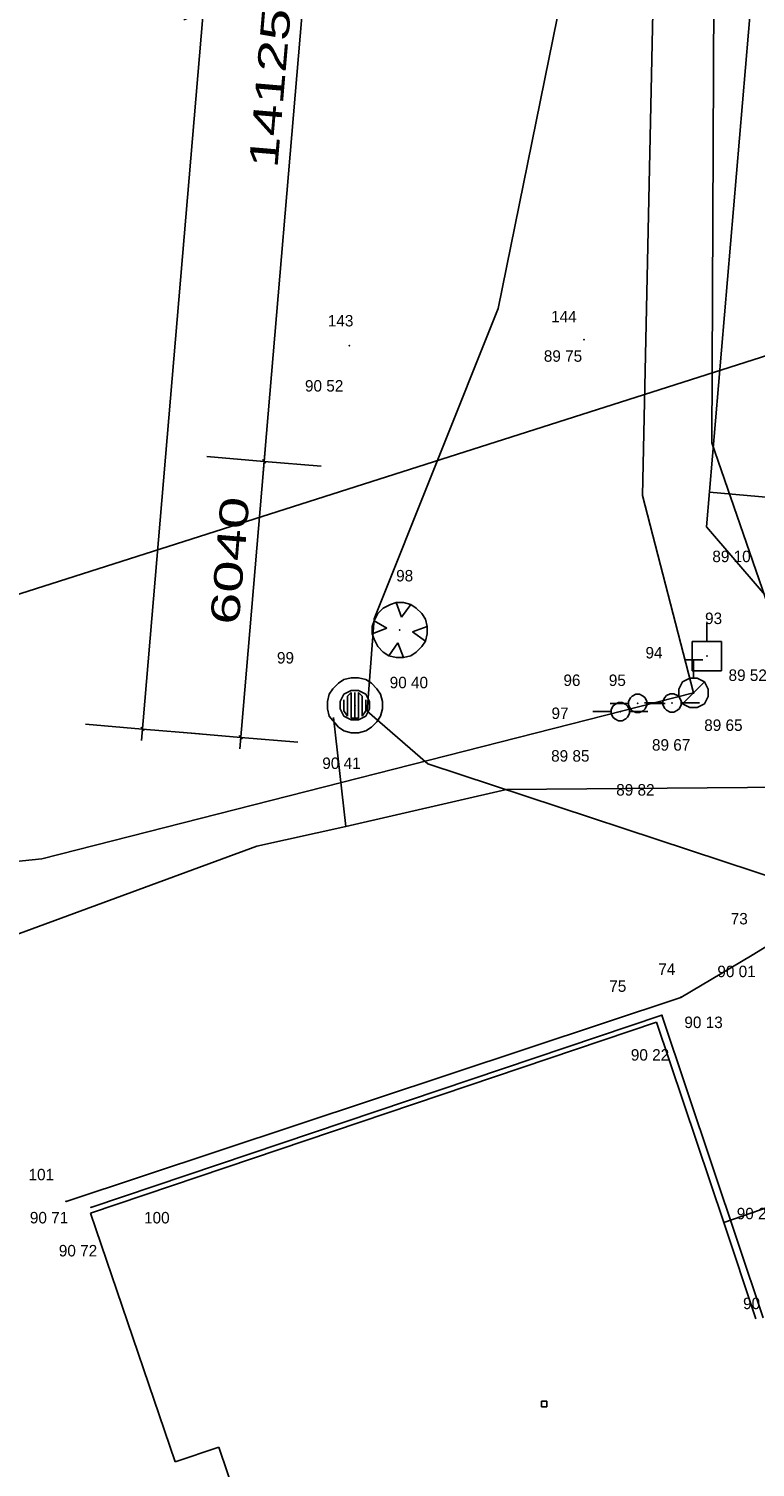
# Model space of a CAD drawing. Extents: x -667835 to -53017, y -1149389 to -953716.
# Tile 6 of 29: x -556080 to -540230, y -1100198 to -1068829. Entities that reach past the tile are written whole.
import ezdxf

# ---------------------------------------------------------------- set-up
doc = ezdxf.new("R2010")
doc.units = 0
doc.header["$MEASUREMENT"] = 0
for name, color, linetype in [('koty', 1, 'Continuous'), ('legenda', 13, 'Continuous'), ('podklad- geometr', 1, 'Continuous'), ('VYSBODY', 1, 'Continuous'), ('ÈBODY', 1, 'Continuous')]:
    doc.layers.add(name, color=color, linetype=linetype)
doc.styles.add('SPIRITTXTSTYLE1', font='ROMAN')
doc.linetypes.add('642', pattern='A,0,-1,[96,situace.shx,S=0.001748,R=0,X=-1,Y=0],0', length=1)
doc.linetypes.add('648', pattern='A,0,-1,[102,situace.shx,S=0.001672,R=0,X=-1,Y=0],0', length=1)
doc.linetypes.add('KAN-LIT', pattern='A,0,-1,[39,situace.shx,S=0.001166,R=0,X=-1,Y=0],0', length=1)
doc.linetypes.add('VODA-EXT', pattern='A,0,-1,[41,situace.shx,S=0.0016,R=0,X=-1,Y=0],0', length=1)
doc.dimstyles.new('SPIRITSTYLE18', dxfattribs={"dimtxt": 625.000061, "dimasz": 12.7, "dimexe": 1250.000122, "dimexo": 898.640381, "dimgap": 250, "dimtad": 1, "dimdec": 3, "dimzin": 0, "dimdsep": 46, "dimlunit": 7, "dimtxsty": 'SPIRITTXTSTYLE1', "dimblk1": '_TICKMARKS18', "dimblk2": '_TICKMARKS18', "dimsah": 1, "dimcen": 0.09, "dimdle": 250, "dimclrd": 1, "dimclre": 1, "dimclrt": 1, "dimadec": 0, "dimazin": 0, "dimtfac": 1, "dimtdec": 4, "dimtofl": 0, "dimtmove": 1, "dimatfit": 0, "dimfxl": 0, "dimtolj": 1, "dimtzin": 0, "dimarcsym": 0})
doc.dimstyles.new('SPIRITSTYLE7', dxfattribs={"dimtxt": 625.000061, "dimasz": 12.7, "dimexe": 1250.000122, "dimexo": 15921.930664, "dimgap": 250, "dimtad": 1, "dimdec": 3, "dimzin": 0, "dimdsep": 46, "dimlunit": 7, "dimtxsty": 'SPIRITTXTSTYLE1', "dimblk1": '_TICKMARKS7', "dimblk2": '_TICKMARKS7', "dimsah": 1, "dimcen": 0.09, "dimdle": 250, "dimclrd": 1, "dimclre": 1, "dimclrt": 1, "dimadec": 0, "dimazin": 0, "dimtfac": 1, "dimtdec": 4, "dimtofl": 0, "dimtmove": 1, "dimatfit": 0, "dimfxl": 0, "dimtolj": 1, "dimtzin": 0, "dimarcsym": 0})
doc.dimstyles.new('SPIRITSTYLE8', dxfattribs={"dimtxt": 625.000061, "dimasz": 12.7, "dimexe": 1250.000122, "dimexo": 9891.963867, "dimgap": 250, "dimtad": 1, "dimdec": 3, "dimzin": 0, "dimdsep": 46, "dimlunit": 7, "dimtxsty": 'SPIRITTXTSTYLE1', "dimblk1": '_TICKMARKS8', "dimblk2": '_TICKMARKS8', "dimsah": 1, "dimcen": 0.09, "dimdle": 250, "dimclrd": 1, "dimclre": 1, "dimclrt": 1, "dimadec": 0, "dimazin": 0, "dimtfac": 1, "dimtdec": 4, "dimtofl": 0, "dimtmove": 1, "dimatfit": 0, "dimfxl": 0, "dimtolj": 1, "dimtzin": 0, "dimarcsym": 0})

# ---------------------------------------------------------------- blocks, each defined once
blk = doc.blocks.new('_TICKMARKS7')
at = {"color": 1, "linetype": 'Continuous'}
blk.add_line((-3, -3), (3, 3), dxfattribs=at)
blk = doc.blocks.new('*D7')
at = {"color": 1, "linetype": 'Continuous', "ltscale": 1500}
for p, q in [((-551478, -1084530, 2624), (-550925, -1078013, 2624)), ((-552192, -1078157, 2624), (-550946, -1078262, 2624)), ((-549700, -1078368, 2624), (-550946, -1078262, 2624)), ((-552702, -1084175, 2624), (-551457, -1084281, 2624)), ((-550211, -1084386, 2624), (-551457, -1084281, 2624))]:
    blk.add_line(p, q, dxfattribs=at)
at = {"color": 1, "linetype": 'Continuous', "ltscale": 1500, "xscale": 12.69999980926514, "yscale": 12.69999980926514, "zscale": 12.69999980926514}
for p, rotation in [((-550946, -1078262, 2624), 85.14867623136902), ((-551457, -1084281, 2624), 265.1486812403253)]:
    blk.add_blockref('_TICKMARKS7', p, dxfattribs=dict(at, rotation=rotation))
at = {"color": 1, "linetype": 'Continuous', "ltscale": 1500, "style": 'SPIRITTXTSTYLE1', "width": 1.5}
blk.add_text('6040', height=625, rotation=85.1487, dxfattribs=at).set_placement((-551501, -1081843, 2624))
blk = doc.blocks.new('_TICKMARKS8')
at = {"color": 1, "linetype": 'Continuous'}
blk.add_line((-3, -3), (3, 3), dxfattribs=at)
blk = doc.blocks.new('*D8')
at = {"color": 1, "linetype": 'Continuous', "ltscale": 1500}
for p, q in [((-550967, -1078511, 2624), (-549730, -1063939, 2624)), ((-550997, -1064082, 2624), (-549751, -1064188, 2624)), ((-548506, -1064294, 2624), (-549751, -1064188, 2624)), ((-552192, -1078157, 2624), (-550946, -1078262, 2624)), ((-549700, -1078368, 2624), (-550946, -1078262, 2624))]:
    blk.add_line(p, q, dxfattribs=at)
at = {"color": 1, "linetype": 'Continuous', "ltscale": 1500, "xscale": 12.69999980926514, "yscale": 12.69999980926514, "zscale": 12.69999980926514}
for p, rotation in [((-549751, -1064188, 2624), 85.14867623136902), ((-550946, -1078262, 2624), 265.1486812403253)]:
    blk.add_blockref('_TICKMARKS8', p, dxfattribs=dict(at, rotation=rotation))
at = {"color": 1, "linetype": 'Continuous', "ltscale": 1500, "style": 'SPIRITTXTSTYLE1', "width": 1.5}
blk.add_text('14125', height=625, rotation=85.1487, dxfattribs=at).set_placement((-550656, -1071886, 2624))
blk = doc.blocks.new('_TICKMARKS18')
at = {"color": 1, "linetype": 'Continuous'}
blk.add_line((-3, -3), (3, 3), dxfattribs=at)
blk = doc.blocks.new('*D18')
at = {"color": 1, "linetype": 'Continuous', "ltscale": 1500}
for p, q in [((-550842, -1051626, 2624), (-553619, -1084348, 2624)), ((-552108, -1051769, 2624), (-550863, -1051875, 2624)), ((-549617, -1051980, 2624), (-550863, -1051875, 2624)), ((-554843, -1083993, 2624), (-553598, -1084099, 2624)), ((-552352, -1084205, 2624), (-553598, -1084099, 2624))]:
    blk.add_line(p, q, dxfattribs=at)
at = {"color": 1, "linetype": 'Continuous', "ltscale": 1500, "xscale": 12.69999980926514, "yscale": 12.69999980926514, "zscale": 12.69999980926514}
for p, rotation in [((-550863, -1051875, 2624), 85.14872404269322), ((-553598, -1084099, 2624), -94.85128096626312)]:
    blk.add_blockref('_TICKMARKS18', p, dxfattribs=dict(at, rotation=rotation))
at = {"color": 1, "linetype": 'Continuous', "ltscale": 1500, "style": 'SPIRITTXTSTYLE1', "width": 1.5}
blk.add_text('32340', height=625, rotation=445.1487, dxfattribs=at).set_placement((-552542, -1068707, 2624))

msp = doc.modelspace()

# ---------------------------------------------------------------- linework, layer by layer
at = {"layer": 'legenda', "color": 12, "linetype": 'KAN-LIT', "ltscale": 2250}
for p, q in [((-539027.3905, -1053029.7727), (-541290.1636, -1079689.8347)), ((-539831.2532, -1079055.0715), (-541226.239, -1078936.673))]:
    msp.add_line(p, q, dxfattribs=at)
at = {"layer": 'legenda', "color": 13, "linetype": 'VODA-EXT', "ltscale": 3500}
for p, q in [((-542693.2431, -1079003.3703), (-542379.4748, -1064507.2092)), ((-541575.2175, -1083310.2404), (-542693.2431, -1079003.3703))]:
    msp.add_line(p, q, dxfattribs=at)
at = {"layer": 'legenda', "color": 5, "linetype": '642', "ltscale": 3500}
for p, q in [((-541125.1814, -1066799.9333, 900), (-541179.1372, -1077860.758, 900)), ((-541179.1372, -1077860.758, 900), (-538589.2688, -1085360.6135, 900)), ((-549164.5649, -1086223.9064, 900), (-549434.3432, -1083849.8518, 900)), ((-538589.2688, -1085360.6135, 900), (-545657.4516, -1085414.5686, 900)), ((-545657.4516, -1085414.5686, 900), (-549164.5649, -1086223.9064, 900)), ((-549164.5649, -1086223.9064, 900), (-551106.9663, -1086655.552, 900)), ((-551106.9663, -1086655.552, 900), (-564487.9536, -1091565.4445, 900))]:
    msp.add_line(p, q, dxfattribs=at)
at = {"layer": 'legenda', "color": 6, "linetype": '648', "ltscale": 3500}
for p, q in [((-544355.7212, -1067647.4079, 900), (-545839.5049, -1074931.4669, 900)), ((-545839.5049, -1074931.4669, 900), (-548544.5151, -1081699.2609, 900)), ((-547373.2036, -1084859.5734, 900), (-533914.1758, -1089301.6916, 900))]:
    msp.add_line(p, q, dxfattribs=at)
at = {"layer": 'legenda', "color": 12, "linetype": 'KAN-LIT', "ltscale": 3500}
msp.add_line((-541290.1636, -1079689.8347), (-535327.7253, -1086653.1506), dxfattribs=at)
at = {"layer": 'legenda', "color": 6, "linetype": '648', "ltscale": 6885}
for p, q in [((-548544.5151, -1081699.2609, 900), (-548699.2163, -1083710.3693, 900)), ((-548699.2163, -1083710.3693, 900), (-547373.2036, -1084859.5734, 900))]:
    msp.add_line(p, q, dxfattribs=at)
at = {"layer": 'legenda', "color": 2, "linetype": 'VODA-EXT', "ltscale": 3442.5}
for p, q in [((-555793.0024, -1086930.3244), (-541574.9353, -1083310.1691)), ((-581102.7817, -1089565.5031), (-555793.0024, -1086930.3234))]:
    msp.add_line(p, q, dxfattribs=at)
at = {"layer": 'podklad- geometr', "color": 1, "linetype": 'Continuous', "ltscale": 1000}
for p, q in [((-539934.8249, -1075940.6464, -899100), (-578115.0513, -1088120.5236, -899100)), ((-535275.0317, -1085910.5803, -899100), (-540294.8805, -1089030.5451, -899100)), ((-540294.8805, -1089030.5451, -899100), (-541854.8628, -1089950.6438, -899100)), ((-541854.8628, -1089950.6438, -899100), (-555264.897, -1094400.3723, -899100)), ((-554725.0073, -1094530.5969, -899100), (-542264.9153, -1090340.5422, -899100)), ((-554725.0073, -1094530.5969, -899100), (-542264.9153, -1090340.5422, -899100)), ((-542264.9153, -1090340.5422, -899100), (-540054.9726, -1096940.5285, -899100)), ((-554735.0845, -1094660.4348, -899100), (-542385.063, -1090490.5344, -899100)), ((-542385.063, -1090490.5344, -899100), (-540914.9975, -1094860.4211, -899100)), ((-540914.9975, -1094860.4211, -899100), (-530795.0727, -1091330.4055, -899100)), ((-552884.81, -1100080.6457, -899100), (-554735.0845, -1094660.4348, -899100)), ((-540914.9975, -1094860.4211, -899100), (-540215.0404, -1096960.2941, -899100)), ((-551934.8677, -1099760.5109, -899100), (-552884.81, -1100080.6457, -899100)), ((-549564.8569, -1106680.632, -899100), (-551934.8677, -1099760.5109, -899100))]:
    msp.add_line(p, q, dxfattribs=at)
at = {"layer": 'podklad- geometr', "color": 3, "linetype": 'Continuous'}
for p, q in [((-548545.313, -1081740.9621, -899100), (-548465.4731, -1081581.2819, -899100)), ((-548465.4731, -1081581.2819, -899100), (-548345.3257, -1081461.1345, -899100)), ((-548345.3257, -1081461.1345, -899100), (-548185.645, -1081381.2941, -899100)), ((-548185.645, -1081381.2941, -899100), (-548065.4975, -1081340.9865, -899100)), ((-548065.4975, -1081340.9865, -899100), (-547905.8179, -1081340.9865, -899100)), ((-548065.4975, -1081340.9865, -899100), (-547945.3501, -1081661.1223, -899100)), ((-547945.3501, -1081661.1223, -899100), (-547745.3618, -1081381.2941, -899100)), ((-547905.8179, -1081340.9865, -899100), (-547745.3618, -1081381.2941, -899100)), ((-547745.3618, -1081381.2941, -899100), (-547625.9897, -1081461.1345, -899100)), ((-547625.9897, -1081461.1345, -899100), (-547505.8423, -1081581.2819, -899100)), ((-547505.8423, -1081581.2819, -899100), (-547426.0014, -1081700.6545, -899100)), ((-548585.6206, -1081861.1096, -899100), (-548545.313, -1081740.9621, -899100)), ((-548585.6206, -1082020.7902, -899100), (-548585.6206, -1081861.1096, -899100)), ((-548585.6206, -1082020.7902, -899100), (-548265.4858, -1081900.6428, -899100)), ((-548265.4858, -1081900.6428, -899100), (-548545.313, -1081740.9621, -899100)), ((-547385.6938, -1081861.1096, -899100), (-547705.8296, -1081981.258, -899100)), ((-547426.0014, -1081700.6545, -899100), (-547385.6938, -1081861.1096, -899100)), ((-547385.6938, -1081861.1096, -899100), (-547385.6938, -1082020.7902, -899100)), ((-541285.2168, -1082190.7268, -899100), (-541285.2168, -1081790.7512, -899100)), ((-548545.313, -1082140.9377, -899100), (-548585.6206, -1082020.7902, -899100)), ((-548465.4731, -1082300.6184, -899100), (-548545.313, -1082140.9377, -899100)), ((-548225.9526, -1082500.6057, -899100), (-548025.9653, -1082220.7775, -899100)), ((-548025.9653, -1082220.7775, -899100), (-547905.8179, -1082540.9133, -899100)), ((-547705.8296, -1081981.258, -899100), (-547426.0014, -1082181.2453, -899100)), ((-547426.0014, -1082181.2453, -899100), (-547505.8423, -1082300.6184, -899100)), ((-547385.6938, -1082020.7902, -899100), (-547426.0014, -1082181.2453, -899100)), ((-541605.1587, -1082190.7268, -899100), (-540965.2751, -1082190.7268, -899100)), ((-541605.1587, -1082830.9982, -899100), (-541605.1587, -1082190.7268, -899100)), ((-540965.2751, -1082190.7268, -899100), (-540965.2751, -1082830.9982, -899100)), ((-548345.3257, -1082420.7658, -899100), (-548465.4731, -1082300.6184, -899100)), ((-548225.9526, -1082500.6057, -899100), (-548345.3257, -1082420.7658, -899100)), ((-548065.4975, -1082540.9133, -899100), (-548225.9526, -1082500.6057, -899100)), ((-547905.8179, -1082540.9133, -899100), (-548065.4975, -1082540.9133, -899100)), ((-547745.3618, -1082500.6057, -899100), (-547905.8179, -1082540.9133, -899100)), ((-547625.9897, -1082420.7658, -899100), (-547745.3618, -1082500.6057, -899100)), ((-547505.8423, -1082300.6184, -899100), (-547625.9897, -1082420.7658, -899100)), ((-541774.9233, -1082590.0578, -899100), (-541374.9477, -1082590.0578, -899100)), ((-540965.2751, -1082830.9982, -899100), (-541605.1587, -1082830.9982, -899100)), ((-541574.9355, -1082990.0334, -899100), (-541574.9355, -1082590.0578, -899100)), ((-541894.8774, -1083230.3283, -899100), (-541814.8435, -1083069.8732, -899100)), ((-541814.8435, -1083069.8732, -899100), (-541654.9695, -1082990.0334, -899100)), ((-541335.0278, -1083069.8732, -899100), (-541814.8435, -1083550.4641, -899100)), ((-541654.9695, -1082990.0334, -899100), (-541494.9018, -1082990.0334, -899100)), ((-541494.9018, -1082990.0334, -899100), (-541335.0278, -1083069.8732, -899100)), ((-541335.0278, -1083069.8732, -899100), (-541254.9939, -1083230.3283, -899100)), ((-542994.917, -1083500.842, -899100), (-542954.9971, -1083421.0021, -899100)), ((-542954.9971, -1083421.0021, -899100), (-542915.0771, -1083381.4699, -899100)), ((-542915.0771, -1083381.4699, -899100), (-542834.8496, -1083341.1623, -899100)), ((-542834.8496, -1083341.1623, -899100), (-542755.0093, -1083341.1623, -899100)), ((-542755.0093, -1083341.1623, -899100), (-542674.7817, -1083381.4699, -899100)), ((-542674.7817, -1083381.4699, -899100), (-542634.8616, -1083421.0021, -899100)), ((-542634.8616, -1083421.0021, -899100), (-542594.9416, -1083500.842, -899100)), ((-542245.2202, -1083489.7297, -899100), (-542205.3003, -1083409.8898, -899100)), ((-542205.3003, -1083409.8898, -899100), (-542165.3801, -1083370.3576, -899100)), ((-542165.3801, -1083370.3576, -899100), (-542085.1526, -1083330.05, -899100)), ((-542085.1526, -1083330.05, -899100), (-542005.3125, -1083330.05, -899100)), ((-542005.3125, -1083330.05, -899100), (-541925.0847, -1083370.3576, -899100)), ((-541925.0847, -1083370.3576, -899100), (-541885.1648, -1083409.8898, -899100)), ((-541894.8774, -1083390.009, -899100), (-541894.8774, -1083230.3283, -899100)), ((-541814.8435, -1083550.4641, -899100), (-541894.8774, -1083390.009, -899100)), ((-541885.1648, -1083409.8898, -899100), (-541845.2446, -1083489.7297, -899100)), ((-541254.9939, -1083390.009, -899100), (-541335.0278, -1083550.4641, -899100)), ((-541254.9939, -1083230.3283, -899100), (-541254.9939, -1083390.009, -899100)), ((-543774.7021, -1083720.5373, -899100), (-543374.7265, -1083720.5373, -899100)), ((-543394.8926, -1083541.1496, -899100), (-542994.917, -1083541.1496, -899100)), ((-543374.7265, -1083680.2297, -899100), (-543334.8066, -1083600.3898, -899100)), ((-543374.7265, -1083760.8449, -899100), (-543374.7265, -1083680.2297, -899100)), ((-543334.8066, -1083840.6848, -899100), (-543374.7265, -1083760.8449, -899100)), ((-543334.8066, -1083600.3898, -899100), (-543294.8867, -1083560.8576, -899100)), ((-543294.8867, -1083560.8576, -899100), (-543214.6587, -1083520.55, -899100)), ((-543214.6587, -1083520.55, -899100), (-543134.8188, -1083520.55, -899100)), ((-543134.8188, -1083520.55, -899100), (-543054.5913, -1083560.8576, -899100)), ((-543054.5913, -1083560.8576, -899100), (-543014.6709, -1083600.3898, -899100)), ((-543014.6709, -1083600.3898, -899100), (-542974.751, -1083680.2297, -899100)), ((-542974.751, -1083760.8449, -899100), (-543014.6709, -1083840.6848, -899100)), ((-542994.917, -1083581.4572, -899100), (-542994.917, -1083500.842, -899100)), ((-542954.9971, -1083661.298, -899100), (-542994.917, -1083581.4572, -899100)), ((-542974.751, -1083680.2297, -899100), (-542974.751, -1083760.8449, -899100)), ((-542974.751, -1083720.5373, -899100), (-542574.7754, -1083720.5373, -899100)), ((-542915.0771, -1083700.8303, -899100), (-542954.9971, -1083661.298, -899100)), ((-542834.8496, -1083741.1379, -899100), (-542915.0771, -1083700.8303, -899100)), ((-542755.0093, -1083741.1379, -899100), (-542834.8496, -1083741.1379, -899100)), ((-542674.7817, -1083700.8303, -899100), (-542755.0093, -1083741.1379, -899100)), ((-542634.8616, -1083661.298, -899100), (-542674.7817, -1083700.8303, -899100)), ((-542645.1958, -1083530.0373, -899100), (-542245.2202, -1083530.0373, -899100)), ((-542594.9416, -1083581.4572, -899100), (-542634.8616, -1083661.298, -899100)), ((-542594.9416, -1083500.842, -899100), (-542594.9416, -1083581.4572, -899100)), ((-542594.9416, -1083541.1496, -899100), (-542194.966, -1083541.1496, -899100)), ((-542245.2202, -1083570.3449, -899100), (-542245.2202, -1083489.7297, -899100)), ((-542205.3003, -1083650.1848, -899100), (-542245.2202, -1083570.3449, -899100)), ((-542165.3801, -1083689.718, -899100), (-542205.3003, -1083650.1848, -899100)), ((-542085.1526, -1083730.0256, -899100), (-542165.3801, -1083689.718, -899100)), ((-542005.3125, -1083730.0256, -899100), (-542085.1526, -1083730.0256, -899100)), ((-541925.0847, -1083689.718, -899100), (-542005.3125, -1083730.0256, -899100)), ((-541885.1648, -1083650.1848, -899100), (-541925.0847, -1083689.718, -899100)), ((-541845.2446, -1083570.3449, -899100), (-541885.1648, -1083650.1848, -899100)), ((-541845.2446, -1083489.7297, -899100), (-541845.2446, -1083570.3449, -899100)), ((-541845.2446, -1083530.0373, -899100), (-541445.269, -1083530.0373, -899100)), ((-541654.9695, -1083630.3039, -899100), (-541814.8435, -1083550.4641, -899100)), ((-541494.9018, -1083630.3039, -899100), (-541654.9695, -1083630.3039, -899100)), ((-541335.0278, -1083550.4641, -899100), (-541494.9018, -1083630.3039, -899100)), ((-543294.8867, -1083880.218, -899100), (-543334.8066, -1083840.6848, -899100)), ((-543214.6587, -1083920.5256, -899100), (-543294.8867, -1083880.218, -899100)), ((-543134.8188, -1083920.5256, -899100), (-543214.6587, -1083920.5256, -899100)), ((-543054.5913, -1083880.218, -899100), (-543134.8188, -1083920.5256, -899100)), ((-543014.6709, -1083840.6848, -899100), (-543054.5913, -1083880.218, -899100))]:
    msp.add_line(p, q, dxfattribs=at)
at = {"layer": 'podklad- geometr', "color": 18, "linetype": 'Continuous'}
for p, q in [((-549444.9604, -1083221.1691, -899100), (-549324.813, -1083101.0217, -899100)), ((-549324.813, -1083101.0217, -899100), (-549205.4409, -1083021.1818, -899100)), ((-549205.4409, -1083021.1818, -899100), (-549044.9848, -1082980.8742, -899100)), ((-549044.9848, -1082980.8742, -899100), (-548885.3052, -1082980.8742, -899100)), ((-548885.3052, -1082980.8742, -899100), (-548724.8501, -1083021.1818, -899100)), ((-548724.8501, -1083021.1818, -899100), (-548605.477, -1083101.0217, -899100)), ((-548605.477, -1083101.0217, -899100), (-548485.3296, -1083221.1691, -899100)), ((-549565.1089, -1083500.9973, -899100), (-549524.8013, -1083340.5422, -899100)), ((-549524.8013, -1083340.5422, -899100), (-549444.9604, -1083221.1691, -899100)), ((-549285.2807, -1083500.9973, -899100), (-549205.4409, -1083340.5422, -899100)), ((-549205.4409, -1083340.5422, -899100), (-549044.9848, -1083260.7023, -899100)), ((-549205.4409, -1083460.6896, -899100), (-549205.4409, -1083700.9855, -899100)), ((-549124.8257, -1083380.8498, -899100), (-549044.9848, -1083301.01, -899100)), ((-549124.8257, -1083821.133, -899100), (-549124.8257, -1083380.8498, -899100)), ((-549044.9848, -1083260.7023, -899100), (-548885.3052, -1083260.7023, -899100)), ((-549044.9848, -1083301.01, -899100), (-549044.9848, -1083860.6652, -899100)), ((-548965.145, -1083860.6652, -899100), (-548965.145, -1083301.01, -899100)), ((-548885.3052, -1083260.7023, -899100), (-548724.8501, -1083340.5422, -899100)), ((-548885.3052, -1083860.6652, -899100), (-548885.3052, -1083301.01, -899100)), ((-548885.3052, -1083301.01, -899100), (-548805.4653, -1083380.8498, -899100)), ((-548805.4653, -1083380.8498, -899100), (-548805.4653, -1083821.133, -899100)), ((-548724.8501, -1083340.5422, -899100), (-548645.0093, -1083500.9973, -899100)), ((-548724.8501, -1083700.9855, -899100), (-548724.8501, -1083460.6896, -899100)), ((-548485.3296, -1083221.1691, -899100), (-548405.4897, -1083340.5422, -899100)), ((-548405.4897, -1083340.5422, -899100), (-548365.1821, -1083500.9973, -899100)), ((-549565.1089, -1083660.6779, -899100), (-549565.1089, -1083500.9973, -899100)), ((-549524.8013, -1083821.133, -899100), (-549565.1089, -1083660.6779, -899100)), ((-549285.2807, -1083660.6779, -899100), (-549285.2807, -1083500.9973, -899100)), ((-549205.4409, -1083821.133, -899100), (-549285.2807, -1083660.6779, -899100)), ((-549205.4409, -1083700.9855, -899100), (-549124.8257, -1083821.133, -899100)), ((-548805.4653, -1083821.133, -899100), (-548724.8501, -1083700.9855, -899100)), ((-548645.0093, -1083660.6779, -899100), (-548724.8501, -1083821.133, -899100)), ((-548645.0093, -1083500.9973, -899100), (-548645.0093, -1083660.6779, -899100)), ((-548365.1821, -1083660.6779, -899100), (-548405.4897, -1083821.133, -899100)), ((-548365.1821, -1083500.9973, -899100), (-548365.1821, -1083660.6779, -899100)), ((-549324.813, -1084060.6535, -899100), (-549524.8013, -1083821.133, -899100)), ((-549205.4409, -1084140.4934, -899100), (-549324.813, -1084060.6535, -899100)), ((-549044.9848, -1083900.9729, -899100), (-549205.4409, -1083821.133, -899100)), ((-549044.9848, -1083860.6652, -899100), (-548885.3052, -1083860.6652, -899100)), ((-548885.3052, -1083900.9729, -899100), (-549044.9848, -1083900.9729, -899100)), ((-548724.8501, -1083821.133, -899100), (-548885.3052, -1083900.9729, -899100)), ((-548605.477, -1084060.6535, -899100), (-548724.8501, -1084140.4934, -899100)), ((-548485.3296, -1083940.5051, -899100), (-548605.477, -1084060.6535, -899100)), ((-548405.4897, -1083821.133, -899100), (-548485.3296, -1083940.5051, -899100)), ((-549044.9848, -1084180.801, -899100), (-549205.4409, -1084140.4934, -899100)), ((-548885.3052, -1084180.801, -899100), (-549044.9848, -1084180.801, -899100)), ((-548724.8501, -1084140.4934, -899100), (-548885.3052, -1084180.801, -899100))]:
    msp.add_line(p, q, dxfattribs=at)
at = {"layer": 'podklad- geometr', "color": 7, "linetype": 'Continuous'}
for p, q in [((-544895.0273, -1098759.8918, -899100), (-544775.2676, -1098759.8918, -899100)), ((-544895.0273, -1098880.8156, -899100), (-544895.0273, -1098759.8918, -899100)), ((-544775.2676, -1098759.8918, -899100), (-544775.2676, -1098880.8156, -899100)), ((-544775.2676, -1098880.8156, -899100), (-544895.0273, -1098880.8156, -899100))]:
    msp.add_line(p, q, dxfattribs=at)
at = {"layer": 'podklad- geometr', "color": 1, "linetype": 'Continuous', "ltscale": 1000}
for p in [(-543964.8115, -1075610.434, -309349.9688), (-549085.0415, -1075740.6586, -308579.9688), (-547985.1089, -1081940.6682, -308699.9688), (-541285.1301, -1082510.4006, -309580), (-541575.0349, -1083310.3518, -309449.9688), (-548964.894, -1083580.4904, -308690), (-543174.937, -1083720.4045, -309250), (-542795.1152, -1083540.5705, -309279.9688), (-542045.1611, -1083530.4934, -309429.9688), (-540294.8805, -1089030.5451, -309089.9688), (-541854.8628, -1089950.6438, -308969.9688), (-542264.9153, -1090340.5422, -308880), (-555264.897, -1094400.3723, -308389.9688), (-554725.0073, -1094530.5969, -308379.9688)]:
    msp.add_point(p, dxfattribs=at)

# ---------------------------------------------------------------- texts
at = {"layer": 'VYSBODY', "color": 7, "linetype": 'Continuous', "ltscale": 1000, "style": 'SPIRITTXTSTYLE1'}
for s, p in [('89 75', (-544843.0522, -1076090.2497, -899100)), ('90 52', (-550053.9751, -1076740.2102, -899100)), ('89 10', (-541166.145, -1080460.1379, -899100)), ('89 52', (-540813.0659, -1083050.2902, -899100)), ('90 40', (-548205.6382, -1083210.3576, -899100)), ('89 65', (-541343.2661, -1084140.1457, -899100)), ('89 67', (-542483.1189, -1084570.3527, -899100)), ('90 41', (-549676.0903, -1084970.3283, -899100)), ('89 85', (-544683.3721, -1084810.26, -899100)), ('89 82', (-543263.3037, -1085550.1379, -899100)), ('90 01', (-541056.8493, -1089510.3605, -899100)), ('90 13', (-541776.1853, -1090620.3703, -899100)), ('90 22', (-542944.331, -1091330.4055, -899100)), ('90 71', (-556055.9341, -1094880.1887, -899100)), ('90 24', (-540634.0071, -1094790.2707, -899100)), ('90 72', (-555424.1899, -1095600.3, -899100)), ('90 31', (-540496.031, -1096750.2297, -899100))]:
    msp.add_text(s, height=250, dxfattribs=at).set_placement(p)
at = {"layer": 'ÈBODY', "color": 7, "linetype": 'Continuous', "ltscale": 1000, "style": 'SPIRITTXTSTYLE1'}
for s, p in [('144', (-544684.9223, -1075230.6123, -899100)), ('143', (-549555.1675, -1075320.5292, -899100)), ('98', (-548064.9487, -1080880.655, -899100)), ('93', (-541325.05, -1081810.4436, -899100)), ('99', (-550665.1772, -1082670.468, -899100)), ('94', (-542624.9707, -1082560.3977, -899100)), ('96', (-544415.1714, -1083160.3605, -899100)), ('95', (-543424.9219, -1083160.3605, -899100)), ('97', (-544674.8457, -1083880.4719, -899100)), ('73', (-540765.0068, -1088360.4309, -899100)), ('74', (-542345.1428, -1089460.3635, -899100)), ('75', (-543414.8452, -1089830.4963, -899100)), ('101', (-556085.0024, -1093940.3234, -899100)), ('100', (-553565.0005, -1094880.5754, -899100))]:
    msp.add_text(s, height=250, dxfattribs=at).set_placement(p)

# ---------------------------------------------------------------- dimensions: what is measured, and where the dimension line sits
at = {"layer": 'koty', "color": 1, "linetype": 'Continuous', "ltscale": 1500}
for p1, p2, distance, dimstyle, picture, middle in [((-548721.7817, -1052056.4289, 2623.8), (-551456.7915, -1084280.6086, 2623.8), -2148.64, 'SPIRITSTYLE18', '*D18', (-552230.2173, -1067986.8093, 2623.8)), ((-539843.9388, -1079204.5339, 2623.8), (-538649.3737, -1065130.1271, 2623.8), 11141.964, 'SPIRITSTYLE8', '*D8', (-550348.7075, -1071225.0493, 2623.8)), ((-534346.37889, -1085732.84688, 2623.80005), (-533835.57176, -1079714.49385, 2623.80005), 17171.93103, 'SPIRITSTYLE7', '*D7', (-551201.38914, -1081271.43281, 2623.80005))]:
    dim = msp.add_aligned_dim(p1=p1, p2=p2, distance=distance, dimstyle=dimstyle, dxfattribs=at)
    dim.commit()
    dim.dimension.update_dxf_attribs({"geometry": picture, "text_midpoint": middle})

doc.saveas('drawing.dxf')
